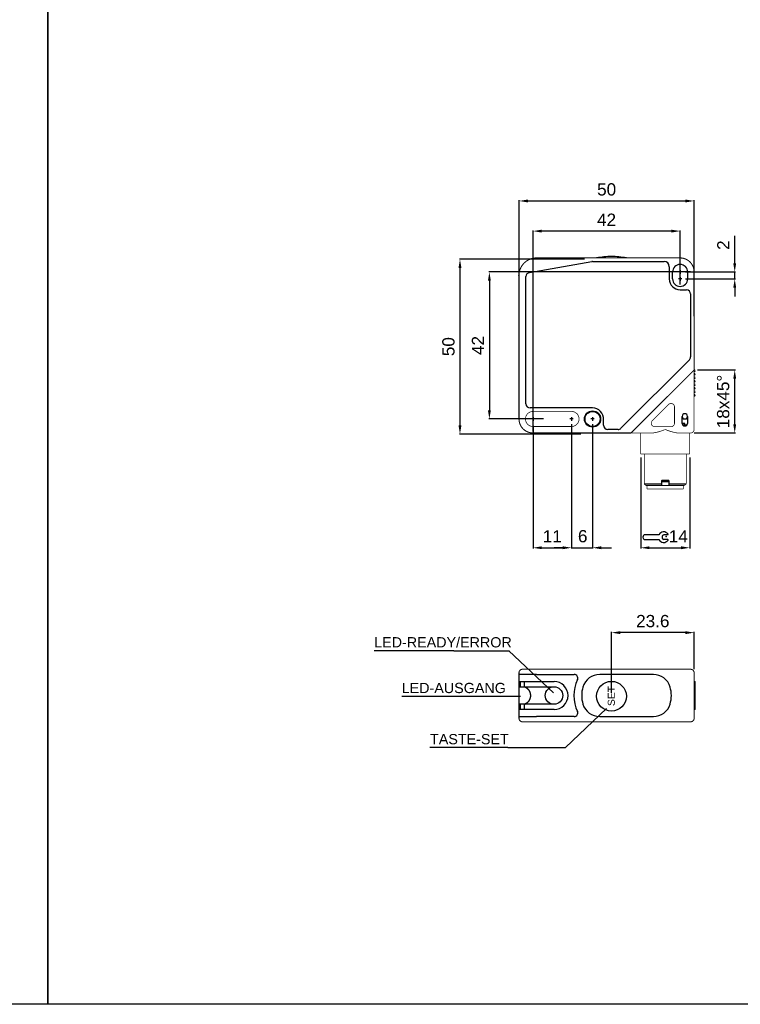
# Model space of a CAD drawing. Extents: x 1801 to 2601, y 918 to 1492.
# Tile 5 of 8: x 2193 to 2399, y 918 to 1199. Entities that reach past the tile are written whole.
import ezdxf
from ezdxf.enums import TextEntityAlignment as Align

# ---------------------------------------------------------------- set-up
doc = ezdxf.new("R2010")
doc.units = 0
doc.header["$MEASUREMENT"] = 0
doc.linetypes.add('HIDDENNEW00', pattern=[4.5, 3, -1.5])
doc.linetypes.add('TRATTEGGIATA2', pattern=[0.375, 0.25, -0.125])
doc.layers.get('0').update_dxf_attribs({"linetype": 'CONTINUOUS'})
doc.layers.get('DEFPOINTS').update_dxf_attribs({"linetype": 'CONTINUOUS'})
doc.layers.add('DISEGNO', color=3, linetype='HIDDENNEW00')
doc.layers.add('TRATTEGGIO', color=7, linetype='TRATTEGGIATA2')
doc.styles.add('dedicata', font='ARIAL.TTF', dxfattribs={"width": 1.05})
doc.styles.add('QUOTE', font='ARIAL.TTF', dxfattribs={"height": 3.5})
doc.dimstyles.new('QUOTE', dxfattribs={"dimscale": 0, "dimtxt": 2.5, "dimasz": 2.5, "dimexe": 0.18, "dimexo": 1, "dimgap": 1.5, "dimtad": 1, "dimdec": 1, "dimzin": 0, "dimdsep": 46, "dimtxsty": 'QUOTE', "dimcen": 0.09, "dimadec": 0, "dimazin": 0, "dimtm": -0.1, "dimtfac": 0.5, "dimtdec": 1, "dimtmove": 0, "dimatfit": 0, "dimfxl": 0, "dimtolj": 2, "dimtzin": 0, "dimarcsym": 0})

# ---------------------------------------------------------------- blocks, each defined once
blk = doc.blocks.new('*D103')
at = {"layer": 'DEFPOINTS', "color": 0, "linetype": 'ByBlock'}
for p in [(2355.47, 1131.08), (2318.92, 1081.08), (2354.47, 1081.08)]:
    blk.add_point(p, dxfattribs=at)
at = {"layer": 'TRATTEGGIO', "color": 0, "linetype": 'ByBlock', "lineweight": -2}
for p, q in [((2354.47, 1131.08), (2318.74, 1131.08)), ((2318.92, 1128.58), (2318.92, 1083.58)), ((2353.47, 1081.08), (2318.74, 1081.08))]:
    blk.add_line(p, q, dxfattribs=at)
at = {"layer": 'TRATTEGGIO', "color": 0, "linetype": 'ByBlock'}
for points in [[(2318.51, 1128.58), (2319.34, 1128.58), (2318.92, 1131.08)], [(2318.51, 1083.58), (2319.34, 1083.58), (2318.92, 1081.08)]]:
    blk.add_solid(points, dxfattribs=at)
at = {"layer": 'TRATTEGGIO', "color": 0, "linetype": 'ByBlock', "insert": (2315.64, 1106.08), "char_height": 3.5, "attachment_point": 5, "rotation": 90, "style": 'QUOTE'}
blk.add_mtext('\\A2;50', dxfattribs=at)
blk = doc.blocks.new('*D104')
at = {"layer": 'DEFPOINTS', "color": 0, "linetype": 'ByBlock'}
for p in [(2385.72, 1127.42), (2327.32, 1085.42), (2343.72, 1085.42)]:
    blk.add_point(p, dxfattribs=at)
at = {"layer": 'TRATTEGGIO', "color": 0, "linetype": 'ByBlock', "lineweight": -2}
for p, q in [((2384.72, 1127.42), (2327.14, 1127.42)), ((2327.32, 1124.92), (2327.32, 1087.92)), ((2342.72, 1085.42), (2327.14, 1085.42))]:
    blk.add_line(p, q, dxfattribs=at)
at = {"layer": 'TRATTEGGIO', "color": 0, "linetype": 'ByBlock'}
for points in [[(2326.9, 1124.92), (2327.73, 1124.92), (2327.32, 1127.42)], [(2326.9, 1087.92), (2327.73, 1087.92), (2327.32, 1085.42)]]:
    blk.add_solid(points, dxfattribs=at)
at = {"layer": 'TRATTEGGIO', "color": 0, "linetype": 'ByBlock', "insert": (2324.06, 1106.42), "char_height": 3.5, "attachment_point": 5, "rotation": 90, "style": 'QUOTE'}
blk.add_mtext('\\A2;42', dxfattribs=at)
blk = doc.blocks.new('*D105')
at = {"layer": 'DEFPOINTS', "color": 0, "linetype": 'ByBlock'}
for p in [(2385.77, 1147.7), (2335.81, 1113.33), (2385.77, 1113.76)]:
    blk.add_point(p, dxfattribs=at)
at = {"layer": 'TRATTEGGIO', "color": 0, "linetype": 'ByBlock', "lineweight": -2}
for p, q in [((2335.81, 1114.33), (2335.81, 1147.88)), ((2338.31, 1147.7), (2383.27, 1147.7)), ((2385.77, 1114.76), (2385.77, 1147.88))]:
    blk.add_line(p, q, dxfattribs=at)
at = {"layer": 'TRATTEGGIO', "color": 0, "linetype": 'ByBlock'}
for points in [[(2338.31, 1148.11), (2338.31, 1147.28), (2335.81, 1147.7)], [(2383.27, 1148.11), (2383.27, 1147.28), (2385.77, 1147.7)]]:
    blk.add_solid(points, dxfattribs=at)
at = {"layer": 'TRATTEGGIO', "color": 0, "linetype": 'ByBlock', "insert": (2360.79, 1150.98), "char_height": 3.5, "attachment_point": 5, "style": 'QUOTE'}
blk.add_mtext('\\A2;50', dxfattribs=at)
blk = doc.blocks.new('*D106')
at = {"layer": 'DEFPOINTS', "color": 0, "linetype": 'ByBlock'}
for p in [(2339.77, 1139.09), (2381.77, 1122.8), (2339.77, 1080.8)]:
    blk.add_point(p, dxfattribs=at)
at = {"layer": 'TRATTEGGIO', "color": 0, "linetype": 'ByBlock', "lineweight": -2}
for p, q in [((2339.77, 1081.8), (2339.77, 1139.27)), ((2381.77, 1123.8), (2381.77, 1139.27)), ((2379.27, 1139.09), (2342.27, 1139.09))]:
    blk.add_line(p, q, dxfattribs=at)
at = {"layer": 'TRATTEGGIO', "color": 0, "linetype": 'ByBlock'}
for points in [[(2342.27, 1139.5), (2342.27, 1138.67), (2339.77, 1139.09)], [(2379.27, 1139.5), (2379.27, 1138.67), (2381.77, 1139.09)]]:
    blk.add_solid(points, dxfattribs=at)
at = {"layer": 'TRATTEGGIO', "color": 0, "linetype": 'ByBlock', "insert": (2360.77, 1142.34), "char_height": 3.5, "attachment_point": 5, "style": 'QUOTE'}
blk.add_mtext('\\A2;42', dxfattribs=at)
blk = doc.blocks.new('*D107')
at = {"layer": 'DEFPOINTS', "color": 0, "linetype": 'ByBlock'}
for p in [(2362.17, 1024.39), (2385.77, 1012.92), (2362.17, 1006.22)]:
    blk.add_point(p, dxfattribs=at)
at = {"layer": 'TRATTEGGIO', "color": 0, "linetype": 'ByBlock', "lineweight": -2}
for p, q in [((2362.17, 1007.22), (2362.17, 1024.57)), ((2383.27, 1024.39), (2364.67, 1024.39)), ((2385.77, 1013.92), (2385.77, 1024.57))]:
    blk.add_line(p, q, dxfattribs=at)
at = {"layer": 'TRATTEGGIO', "color": 0, "linetype": 'ByBlock'}
for points in [[(2364.67, 1024.8), (2364.67, 1023.97), (2362.17, 1024.39)], [(2383.27, 1024.8), (2383.27, 1023.97), (2385.77, 1024.39)]]:
    blk.add_solid(points, dxfattribs=at)
at = {"layer": 'TRATTEGGIO', "color": 0, "linetype": 'ByBlock', "insert": (2373.97, 1027.67), "char_height": 3.5, "attachment_point": 5, "style": 'QUOTE'}
blk.add_mtext('\\A2;23.6', dxfattribs=at)
blk = doc.blocks.new('*D108')
at = {"layer": 'DEFPOINTS', "color": 0, "linetype": 'ByBlock'}
for p in [(2339.77, 1084.42), (2350.77, 1084.42), (2350.77, 1048.63)]:
    blk.add_point(p, dxfattribs=at)
at = {"layer": 'TRATTEGGIO', "color": 0, "linetype": 'ByBlock', "lineweight": -2}
for p, q in [((2339.77, 1083.42), (2339.77, 1048.45)), ((2350.77, 1083.42), (2350.77, 1048.45)), ((2342.27, 1048.63), (2348.27, 1048.63))]:
    blk.add_line(p, q, dxfattribs=at)
at = {"layer": 'TRATTEGGIO', "color": 0, "linetype": 'ByBlock'}
for points in [[(2342.27, 1049.05), (2342.27, 1048.22), (2339.77, 1048.63)], [(2348.27, 1049.05), (2348.27, 1048.22), (2350.77, 1048.63)]]:
    blk.add_solid(points, dxfattribs=at)
at = {"layer": 'TRATTEGGIO', "color": 0, "linetype": 'ByBlock', "insert": (2345.27, 1051.89), "char_height": 3.5, "attachment_point": 5, "style": 'QUOTE'}
blk.add_mtext('\\A2;11', dxfattribs=at)
blk = doc.blocks.new('CHIAVE')
at = {"color": 7, "linetype": 'Continuous'}
for p, q in [((-2.1, 0.56), (-6.01, 0.56)), ((0.4, 0.56), (-0.68, 0.56)), ((-6.71, -0.14), (-6.71, -0.15)), ((-6.01, -0.85), (-2.1, -0.85)), ((0.4, -0.85), (-0.68, -0.85))]:
    blk.add_line(p, q, dxfattribs=at)
for centre, radius, start, end in [((-6.01, -0.14), 0.7, 90, 180), ((-0.75, -0.15), 1.52, 35.3821, 152.4178), ((-0.45, -0.15), 0.744, 108.4352, 251.5648), ((0.4, 0.67), 0.112, 270, 35.3821), ((-6.01, -0.15), 0.7, 180, 270), ((-0.75, -0.15), 1.52, 207.5822, 324.6179), ((0.4, -0.96), 0.112, 324.6179, 90)]:
    blk.add_arc(centre, radius, start, end, dxfattribs=at)
at = {"color": 1, "linetype": 'Continuous'}
blk.add_point((0, 0), dxfattribs=at)
blk = doc.blocks.new('*D111')
at = {"layer": 'DEFPOINTS', "color": 0, "linetype": 'ByBlock'}
for p in [(2385.77, 1099.42), (2397.36, 1099.42), (2384.77, 1081.42)]:
    blk.add_point(p, dxfattribs=at)
at = {"layer": 'TRATTEGGIO', "color": 0, "linetype": 'ByBlock', "lineweight": -2}
for p, q in [((2386.77, 1099.42), (2397.54, 1099.42)), ((2397.36, 1083.92), (2397.36, 1096.92)), ((2385.77, 1081.42), (2397.54, 1081.42))]:
    blk.add_line(p, q, dxfattribs=at)
at = {"layer": 'TRATTEGGIO', "color": 0, "linetype": 'ByBlock'}
for points in [[(2396.94, 1096.92), (2397.77, 1096.92), (2397.36, 1099.42)], [(2396.94, 1083.92), (2397.77, 1083.92), (2397.36, 1081.42)]]:
    blk.add_solid(points, dxfattribs=at)
at = {"layer": 'TRATTEGGIO', "color": 0, "linetype": 'ByBlock', "insert": (2394.07, 1090.42), "char_height": 3.5, "attachment_point": 5, "rotation": 90, "style": 'QUOTE'}
blk.add_mtext('\\A2;18x45°', dxfattribs=at)
blk = doc.blocks.new('*D112')
at = {"layer": 'DEFPOINTS', "color": 0, "linetype": 'ByBlock'}
for p in [(2382.27, 1127.42), (2382.27, 1125.42), (2397.36, 1127.42)]:
    blk.add_point(p, dxfattribs=at)
at = {"layer": 'TRATTEGGIO', "color": 0, "linetype": 'ByBlock', "lineweight": -2}
for p, q in [((2397.36, 1129.92), (2397.36, 1137.73)), ((2383.27, 1127.42), (2397.54, 1127.42)), ((2383.27, 1125.42), (2397.54, 1125.42)), ((2397.36, 1125.42), (2397.36, 1127.42)), ((2397.36, 1122.92), (2397.36, 1120.42))]:
    blk.add_line(p, q, dxfattribs=at)
at = {"layer": 'TRATTEGGIO', "color": 0, "linetype": 'ByBlock'}
for points in [[(2396.94, 1129.92), (2397.77, 1129.92), (2397.36, 1127.42)], [(2396.94, 1122.92), (2397.77, 1122.92), (2397.36, 1125.42)]]:
    blk.add_solid(points, dxfattribs=at)
at = {"layer": 'TRATTEGGIO', "color": 0, "linetype": 'ByBlock', "insert": (2394.1, 1135.08), "char_height": 3.5, "attachment_point": 5, "rotation": 90, "style": 'QUOTE'}
blk.add_mtext('\\A2;2', dxfattribs=at)

msp = doc.modelspace()

# ---------------------------------------------------------------- hatches: boundary and pattern name
at = {"layer": 'TRATTEGGIO', "linetype": 'ByBlock'}
h = msp.add_hatch(color=0, dxfattribs=at)
edge = h.paths.add_edge_path(flags=16)
edge.add_arc((2356.77, 1085.42), 2.15, 0, 360)
edge = h.paths.add_edge_path()
edge.add_arc((2356.77, 1085.42), 2.31, 0, 360)

# ---------------------------------------------------------------- linework, layer by layer
at = {"color": 7, "linetype": 'Continuous'}
for p, q in [((2338.77, 1127.26), (2356.55, 1130.4)), ((2356.76, 1130.42), (2377.17, 1130.42)), ((2356.76, 1130.42), (2356.76, 1130.42)), ((2378.67, 1128.92), (2378.67, 1125.42)), ((2381.77, 1127.92), (2381.77, 1126.92)), ((2337.77, 1089.77), (2337.77, 1126.08)), ((2338.77, 1127.26), (2338.77, 1127.26)), ((2379.62, 1125.42), (2379.62, 1127.42)), ((2382.27, 1127.42), (2381.27, 1127.42)), ((2382.27, 1125.42), (2381.27, 1125.42)), ((2381.77, 1125.92), (2381.77, 1124.92)), ((2383.92, 1127.42), (2383.92, 1125.42)), ((2381.77, 1122.32), (2381.77, 1122.32)), ((2381.77, 1122.32), (2383.57, 1122.32)), ((2384.77, 1121.12), (2384.77, 1103.16)), ((2384.77, 1103.16), (2384.77, 1103.16)), ((2384.42, 1102.31), (2364.88, 1082.77)), ((2337.77, 1089.77), (2337.77, 1089.77)), ((2356.77, 1088.57), (2338.97, 1088.57)), ((2338.97, 1088.57), (2338.97, 1088.57)), ((2339.77, 1085.92), (2339.77, 1084.92)), ((2350.77, 1085.92), (2350.77, 1084.92)), ((2356.77, 1085.92), (2356.77, 1084.92)), ((2382.37, 1084.17), (2382.37, 1086.17)), ((2382.37, 1085.72), (2382.67, 1085.42)), ((2383.57, 1085.42), (2383.87, 1085.72)), ((2383.87, 1086.17), (2383.87, 1084.17)), ((2340.27, 1085.42), (2339.27, 1085.42)), ((2351.27, 1085.42), (2350.27, 1085.42)), ((2357.27, 1085.42), (2356.27, 1085.42)), ((2359.92, 1083.62), (2359.92, 1085.22)), ((2359.92, 1083.62), (2359.92, 1083.62)), ((2383.12, 1084.12), (2382.38, 1084.12)), ((2383.68, 1083.67), (2382.57, 1083.67)), ((2382.67, 1085.42), (2383.12, 1085.42)), ((2383.12, 1085.42), (2383.57, 1085.42)), ((2383.12, 1083.67), (2383.12, 1084.12)), ((2361.12, 1082.42), (2361.12, 1082.42)), ((2364.04, 1082.42), (2361.12, 1082.42)), ((2364.88, 1082.77), (2364.88, 1082.77)), ((2371.52, 1066.92), (2376.52, 1066.92)), ((2376.37, 1066.42), (2376.52, 1066.57)), ((2376.52, 1066.92), (2376.52, 1067.82)), ((2378.52, 1067.42), (2376.52, 1067.42)), ((2376.52, 1066.57), (2376.52, 1066.92)), ((2376.62, 1067.92), (2377.52, 1067.92)), ((2377.52, 1067.92), (2378.42, 1067.92)), ((2378.52, 1067.82), (2378.52, 1066.92)), ((2378.52, 1066.92), (2378.52, 1066.57)), ((2378.52, 1066.92), (2383.52, 1066.92)), ((2378.52, 1066.57), (2378.67, 1066.42)), ((2335.77, 1012.42), (2335.77, 1012.42)), ((2340.77, 1012.42), (2335.77, 1012.42)), ((2335.89, 1010.42), (2340.77, 1010.42)), ((2336.17, 1009.52), (2336.17, 1009.82)), ((2337.35, 1008.92), (2337.35, 1010.42)), ((2340.77, 1012.42), (2351.56, 1012.42)), ((2340.77, 1012.42), (2340.77, 1012.42)), ((2340.77, 1010.42), (2345.77, 1010.42)), ((2374.13, 1012.42), (2358.82, 1012.42)), ((2385.77, 1010.42), (2386.02, 1010.42)), ((2386.02, 1002.42), (2386.02, 1010.42)), ((2335.91, 1008.92), (2336.75, 1008.92)), ((2336.75, 1008.92), (2337.15, 1008.92)), ((2337.15, 1008.92), (2340.77, 1008.92)), ((2340.77, 1008.92), (2345.77, 1008.92)), ((2340.77, 1002.42), (2335.89, 1002.42)), ((2336.75, 1003.92), (2335.91, 1003.92)), ((2336.17, 1003.02), (2336.17, 1003.32)), ((2337.15, 1003.92), (2336.75, 1003.92)), ((2340.77, 1003.92), (2337.15, 1003.92)), ((2337.35, 1002.42), (2337.35, 1003.92)), ((2345.77, 1003.92), (2340.77, 1003.92)), ((2345.77, 1002.42), (2340.77, 1002.42)), ((2386.02, 1002.42), (2385.77, 1002.42)), ((2335.77, 1000.42), (2335.77, 1000.42)), ((2335.77, 1000.42), (2340.77, 1000.42)), ((2351.56, 1000.42), (2340.77, 1000.42)), ((2340.77, 1000.42), (2340.77, 1000.42)), ((2358.82, 1000.42), (2374.13, 1000.42))]:
    msp.add_line(p, q, dxfattribs=at)
for points, const_width in [([(2340.77, 1131.42, 0.414213), (2335.77, 1126.42)], 0.3), ([(2385.77, 1127.42, 0.414214), (2381.77, 1131.42)], 0.3), ([(2380.17, 1088.86, 0.668179), (2378.47, 1089.56)], 0.2), ([(2339.77, 1087.57, 1), (2339.77, 1083.27)], 0.2), ([(2350.77, 1083.27, 1.000023), (2350.77, 1087.57)], 0.2), ([(2335.77, 1085.42, 0.414214), (2339.77, 1081.42)], 0.3), ([(2373.83, 1084.92, 0.668179), (2374.53, 1083.22)], 0.2), ([(2379.17, 1083.22, 0.414214), (2380.17, 1084.22)], 0.2), ([(2377.52, 1082.42), (2377.39, 1082.36, -0.002954), (2377.25, 1082.31, -0.003053), (2377.12, 1082.25, -0.002967), (2376.98, 1082.2, -0.002675), (2376.85, 1082.15, -0.002465), (2376.71, 1082.11, -0.002279), (2376.57, 1082.06, -0.002096), (2376.44, 1082.01, -0.001869), (2376.3, 1081.97, -0.001733), (2376.17, 1081.92, -0.00165), (2376.03, 1081.88, -0.001597), (2375.89, 1081.84, -0.001557), (2375.76, 1081.8, -0.001528), (2375.62, 1081.76, -0.0015), (2375.49, 1081.72, -0.001708), (2375.35, 1081.68, -0.002199), (2375.22, 1081.65, -0.00242), (2375.08, 1081.61, -0.002457), (2374.95, 1081.58, -0.003303), (2374.82, 1081.55, -0.004914), (2374.68, 1081.52, -0.003636), (2374.55, 1081.5, 0.000152), (2374.44, 1081.48, -0.006754), (2374.29, 1081.46, -0.015882), (2374.07, 1081.44, -0.008289), (2373.78, 1081.42, -0.004247)], 0.2), ([(2381.26, 1081.42), (2381.09, 1081.42, -0.011374), (2380.91, 1081.44, -0.011735), (2380.73, 1081.46, -0.010772), (2380.54, 1081.49, -0.00851), (2380.36, 1081.52, -0.006828), (2380.17, 1081.57, -0.005337), (2379.99, 1081.61, -0.004153), (2379.8, 1081.66, -0.002971), (2379.61, 1081.71, -0.002411), (2379.42, 1081.76, -0.002364), (2379.23, 1081.82, -0.002719), (2379.04, 1081.87, -0.003334), (2378.84, 1081.93, -0.002502), (2378.66, 1081.99, -0.000721), (2378.49, 1082.05, -0.00376), (2378.28, 1082.13, -0.006764), (2377.95, 1082.25, -0.003307), (2377.52, 1082.42, -0.001726)], 0.2), ([(2384.52, 1081.43), (2384.47, 1081.43, -0.000352), (2384.42, 1081.43, -0.000296), (2384.37, 1081.43, -0.000298), (2384.31, 1081.43, -0.000354), (2384.26, 1081.42, -0.000359), (2384.2, 1081.42, -0.000337), (2384.14, 1081.42, -0.000406), (2384.07, 1081.42, -0.000534), (2384.01, 1081.42, -0.000379), (2383.94, 1081.42, -0.000061), (2383.88, 1081.42, -0.000624), (2383.8, 1081.42, -0.001115), (2383.67, 1081.42, -0.000507), (2383.49, 1081.42, -0.00025)], 0.2), ([(2384.77, 1081.42, 0.414214), (2385.77, 1082.42)], 0.2), ([(2336.77, 1013.92, 0.414214), (2335.77, 1012.92)], 0.3), ([(2385.77, 1012.92, 0.414214), (2384.77, 1013.92)], 0.3), ([(2335.77, 999.92, 0.414214), (2336.77, 998.92)], 0.3), ([(2384.77, 998.92, 0.414214), (2385.77, 999.92)], 0.3)]:
    msp.add_lwpolyline(points, format="xyb", dxfattribs=dict(at, const_width=const_width))
for points, const_width in [([(2340.77, 1131.42), (2381.77, 1131.42)], 0.3), ([(2335.77, 1085.42), (2335.77, 1126.42)], 0.3), ([(2385.77, 1127.42), (2385.77, 1099.42)], 0.3), ([(2384.77, 1098.42), (2368.77, 1082.42)], 0.3), ([(2385.77, 1099.42), (2384.77, 1098.42)], 0.3), ([(2385.77, 1099.42), (2385.77, 1085.05)], 0.2), ([(2373.83, 1084.92), (2378.47, 1089.56)], 0.2), ([(2380.17, 1088.86), (2380.17, 1084.22)], 0.2), ([(2339.77, 1087.57), (2350.77, 1087.57)], 0.2), ([(2350.77, 1083.27), (2339.77, 1083.27)], 0.2), ([(2379.17, 1083.22), (2374.53, 1083.22)], 0.2), ([(2385.77, 1085.05), (2385.77, 1082.42)], 0.2), ([(2367.77, 1081.42), (2339.77, 1081.42)], 0.3), ([(2368.77, 1082.42), (2367.77, 1081.42)], 0.3), ([(2373.78, 1081.42), (2367.77, 1081.42)], 0.2), ([(2370.52, 1075.42), (2370.52, 1081.42)], 0.2), ([(2382.15, 1081.42), (2381.26, 1081.42)], 0.2), ([(2383.49, 1081.42), (2382.15, 1081.42)], 0.2), ([(2384.52, 1081.43), (2384.52, 1075.42)], 0.2), ([(2384.77, 1081.42), (2384.52, 1081.42)], 0.2), ([(2384.52, 1075.42), (2370.52, 1075.42)], 0.2), ([(2371.52, 1075.42), (2371.52, 1066.92)], 0.2), ([(2383.52, 1066.92), (2383.52, 1075.42)], 0.2), ([(2371.52, 1066.92), (2372.02, 1066.42)], 0.2), ([(2376.37, 1066.42), (2372.02, 1066.42)], 0.2), ([(2372.32, 1065.42), (2372.32, 1066.42)], 0.2), ([(2378.67, 1066.42), (2376.37, 1066.42)], 0.2), ([(2383.02, 1066.42), (2378.67, 1066.42)], 0.2), ([(2382.72, 1065.42), (2382.72, 1066.42)], 0.2), ([(2383.02, 1066.42), (2383.52, 1066.92)], 0.2), ([(2382.72, 1065.42), (2372.32, 1065.42)], 0.2), ([(2335.77, 1012.42), (2335.77, 1012.92)], 0.3), ([(2335.77, 1012.42), (2335.77, 1010.18)], 0.3), ([(2336.77, 1013.92), (2340.77, 1013.92)], 0.3), ([(2340.77, 1013.92), (2381.77, 1013.92)], 0.3), ([(2381.77, 1013.92), (2384.77, 1013.92)], 0.3), ([(2385.77, 1012.92), (2385.77, 999.92)], 0.3), ([(2335.77, 1009.82), (2335.77, 1010.18)], 0.3), ([(2335.77, 1009.52), (2335.77, 1009.82)], 0.3), ([(2335.77, 1009.16), (2335.77, 1009.52)], 0.3), ([(2335.77, 1009.16), (2335.77, 1003.68)], 0.3), ([(2335.77, 1003.32), (2335.77, 1003.68)], 0.3), ([(2335.77, 1003.02), (2335.77, 1003.32)], 0.3), ([(2335.77, 1002.66), (2335.77, 1003.02)], 0.3), ([(2335.77, 1002.66), (2335.77, 1000.42)], 0.3), ([(2335.77, 999.92), (2335.77, 1000.42)], 0.3), ([(2340.77, 998.92), (2336.77, 998.92)], 0.3), ([(2356.76, 998.92), (2340.77, 998.92)], 0.3), ([(2356.76, 998.92), (2377.17, 998.92)], 0.3), ([(2381.77, 998.92), (2377.17, 998.92)], 0.3), ([(2384.77, 998.92), (2381.77, 998.92)], 0.3)]:
    msp.add_lwpolyline(points, dxfattribs=dict(at, const_width=const_width))
for points in [[(2335.77, 1126.42), (2335.77, 1126.43, -0.001166), (2335.77, 1126.45, -0.000938), (2335.78, 1126.47, -0.000902), (2335.78, 1126.49, -0.00105), (2335.78, 1126.52, -0.001119), (2335.78, 1126.54, -0.001174), (2335.78, 1126.56, -0.001215), (2335.78, 1126.59, -0.001288), (2335.78, 1126.62, -0.001341), (2335.78, 1126.64, -0.00142), (2335.78, 1126.67, -0.001459), (2335.78, 1126.7, -0.001502), (2335.78, 1126.73, -0.001494), (2335.79, 1126.76, -0.001464), (2335.79, 1126.79, -0.001468), (2335.79, 1126.82, -0.001515), (2335.79, 1126.85, -0.00148), (2335.8, 1126.88, -0.001405), (2335.8, 1126.92, -0.001588), (2335.8, 1126.95, -0.001945), (2335.81, 1126.98, -0.001528), (2335.81, 1127.01, -0.000662), (2335.81, 1127.04, -0.002228), (2335.82, 1127.08, -0.00355), (2335.83, 1127.13, -0.001745), (2335.84, 1127.21, -0.000947)], [(2335.77, 1126.42), (2335.77, 1126.44, -0.001357), (2335.77, 1126.46, -0.001068), (2335.78, 1126.48, -0.001026), (2335.78, 1126.51, -0.001213), (2335.78, 1126.53, -0.001293), (2335.78, 1126.56, -0.001348), (2335.78, 1126.59, -0.001421), (2335.78, 1126.62, -0.001558), (2335.78, 1126.65, -0.001561), (2335.78, 1126.68, -0.001524), (2335.78, 1126.71, -0.00173), (2335.79, 1126.74, -0.002079), (2335.79, 1126.78, -0.001505), (2335.79, 1126.81, -0.000388), (2335.79, 1126.84, -0.00224), (2335.8, 1126.88, -0.004012), (2335.8, 1126.95, -0.00193), (2335.81, 1127.03, -0.000989)], [(2335.84, 1127.2), (2335.84, 1127.2, -0.001557), (2335.84, 1127.2, -0.001549), (2335.84, 1127.2, -0.001546), (2335.84, 1127.2, -0.001543), (2335.84, 1127.2, -0.001476), (2335.84, 1127.2, -0.001363), (2335.84, 1127.2, -0.001472), (2335.84, 1127.2, -0.001707), (2335.84, 1127.2, -0.001288), (2335.84, 1127.2, -0.000473), (2335.84, 1127.2, -0.001748), (2335.84, 1127.2, -0.002902), (2335.84, 1127.21, -0.001403), (2335.84, 1127.21, -0.000745)], [(2335.89, 1010.42), (2335.88, 1010.42, -0.027958), (2335.87, 1010.42, -0.031194), (2335.87, 1010.43, -0.031683), (2335.86, 1010.43, -0.029505), (2335.86, 1010.43, -0.027381), (2335.85, 1010.44, -0.02476), (2335.85, 1010.44, -0.025205), (2335.84, 1010.45, -0.027784), (2335.84, 1010.46, -0.021639), (2335.84, 1010.46, -0.008734), (2335.84, 1010.47, -0.028124), (2335.84, 1010.47, -0.053481), (2335.84, 1010.48, -0.029247), (2335.84, 1010.5, -0.01579)], [(2336.17, 1009.82), (2336.17, 1009.87, -0.000658), (2336.18, 1009.92, -0.000679), (2336.18, 1009.96, -0.000719), (2336.18, 1010.01, -0.000793), (2336.18, 1010.05, -0.000871), (2336.18, 1010.09, -0.000953), (2336.18, 1010.13, -0.001097), (2336.18, 1010.17, -0.001326), (2336.18, 1010.21, -0.001453), (2336.18, 1010.24, -0.001428), (2336.18, 1010.27, -0.002433), (2336.18, 1010.3, -0.005053), (2336.19, 1010.33, -0.004978), (2336.19, 1010.35, -0.000437), (2336.19, 1010.37, -0.012157), (2336.19, 1010.39, -0.050035), (2336.2, 1010.4, -0.057498), (2336.21, 1010.42, -0.046816)], [(2336.21, 1008.92), (2336.21, 1008.92, -0.147379), (2336.2, 1008.93, -0.099516), (2336.2, 1008.94, -0.052474), (2336.19, 1008.95, -0.028689), (2336.19, 1008.97, -0.017202), (2336.19, 1008.99, -0.011227), (2336.19, 1009.01, -0.00763), (2336.18, 1009.03, -0.005247), (2336.18, 1009.06, -0.003552), (2336.18, 1009.09, -0.002263), (2336.18, 1009.13, -0.001798), (2336.18, 1009.16, -0.00173), (2336.18, 1009.21, -0.001149), (2336.18, 1009.24, -0.000435), (2336.18, 1009.28, -0.001308), (2336.18, 1009.33, -0.001846), (2336.18, 1009.41, -0.000813), (2336.17, 1009.52, -0.000417)], [(2337.56, 1008.82), (2337.52, 1008.83, 0.003151), (2337.49, 1008.84, 0.003433), (2337.46, 1008.85, 0.003736), (2337.43, 1008.86, 0.004004), (2337.4, 1008.87, 0.00417), (2337.37, 1008.88, 0.004178), (2337.35, 1008.89, 0.00487), (2337.32, 1008.9, 0.00614), (2337.3, 1008.9, 0.005193), (2337.27, 1008.91, 0.002169), (2337.25, 1008.91, 0.007698), (2337.23, 1008.91, 0.015084), (2337.19, 1008.92, 0.00869), (2337.15, 1008.92, 0.00506)], [(2337.56, 1008.82), (2337.63, 1008.79, -0.014024), (2337.71, 1008.75, -0.013174), (2337.78, 1008.71, -0.012288), (2337.86, 1008.66, -0.011484), (2337.93, 1008.61, -0.010877), (2338.01, 1008.56, -0.010632), (2338.09, 1008.49, -0.010424), (2338.16, 1008.43, -0.010375), (2338.24, 1008.36, -0.010376), (2338.31, 1008.28, -0.010566), (2338.38, 1008.2, -0.010551), (2338.45, 1008.12, -0.010442), (2338.51, 1008.03, -0.010245), (2338.57, 1007.94, -0.010013), (2338.63, 1007.85, -0.010002), (2338.69, 1007.75, -0.010223), (2338.74, 1007.65, -0.009934), (2338.79, 1007.55, -0.009301), (2338.83, 1007.44, -0.010333), (2338.87, 1007.34, -0.012432), (2338.91, 1007.22, -0.009357), (2338.94, 1007.11, -0.002928), (2338.97, 1007.02, -0.013529), (2338.99, 1006.89, -0.023908), (2339.01, 1006.69, -0.011611), (2339.03, 1006.42, -0.006042)], [(2339.03, 1006.42), (2339.03, 1006.3, -0.010557), (2339.02, 1006.18, -0.010787), (2339.01, 1006.07, -0.010759), (2338.99, 1005.95, -0.01051), (2338.97, 1005.84, -0.010374), (2338.94, 1005.72, -0.010274), (2338.91, 1005.61, -0.010201), (2338.87, 1005.5, -0.010116), (2338.83, 1005.4, -0.010085), (2338.79, 1005.29, -0.010067), (2338.74, 1005.19, -0.010048), (2338.69, 1005.09, -0.010002), (2338.63, 1004.99, -0.009971), (2338.58, 1004.9, -0.009915), (2338.51, 1004.81, -0.010076), (2338.45, 1004.72, -0.010402), (2338.38, 1004.64, -0.010349), (2338.31, 1004.56, -0.009936), (2338.24, 1004.48, -0.010739), (2338.16, 1004.41, -0.012283), (2338.09, 1004.34, -0.009753), (2338.01, 1004.28, -0.004081), (2337.95, 1004.23, -0.013173), (2337.86, 1004.18, -0.024026), (2337.73, 1004.1, -0.013096), (2337.56, 1004.02, -0.007367)], [(2335.84, 1002.34), (2335.84, 1002.35, -0.031621), (2335.84, 1002.35, -0.031062), (2335.84, 1002.36, -0.02855), (2335.84, 1002.36, -0.026084), (2335.84, 1002.37, -0.023734), (2335.84, 1002.38, -0.02118), (2335.84, 1002.38, -0.022842), (2335.85, 1002.39, -0.028018), (2335.85, 1002.39, -0.021283), (2335.85, 1002.4, -0.005241), (2335.86, 1002.4, -0.032891), (2335.86, 1002.41, -0.067464), (2335.87, 1002.41, -0.033705), (2335.89, 1002.42, -0.016763)], [(2336.17, 1003.32), (2336.17, 1003.37, -0.000658), (2336.18, 1003.42, -0.000679), (2336.18, 1003.46, -0.000719), (2336.18, 1003.51, -0.000793), (2336.18, 1003.55, -0.000871), (2336.18, 1003.59, -0.000953), (2336.18, 1003.63, -0.001097), (2336.18, 1003.67, -0.001326), (2336.18, 1003.71, -0.001453), (2336.18, 1003.74, -0.001428), (2336.18, 1003.77, -0.002433), (2336.18, 1003.8, -0.005053), (2336.19, 1003.83, -0.004978), (2336.19, 1003.85, -0.000437), (2336.19, 1003.87, -0.012156), (2336.19, 1003.89, -0.050025), (2336.2, 1003.9, -0.057475), (2336.21, 1003.92, -0.046793)], [(2336.21, 1002.42), (2336.21, 1002.42, -0.147374), (2336.2, 1002.43, -0.099511), (2336.2, 1002.44, -0.052472), (2336.19, 1002.45, -0.028689), (2336.19, 1002.47, -0.017201), (2336.19, 1002.49, -0.011227), (2336.19, 1002.51, -0.00763), (2336.18, 1002.53, -0.005247), (2336.18, 1002.56, -0.003552), (2336.18, 1002.59, -0.002263), (2336.18, 1002.63, -0.001798), (2336.18, 1002.66, -0.00173), (2336.18, 1002.71, -0.001149), (2336.18, 1002.74, -0.000435), (2336.18, 1002.78, -0.001308), (2336.18, 1002.83, -0.001846), (2336.18, 1002.91, -0.000813), (2336.17, 1003.02, -0.000417)], [(2337.15, 1003.92), (2337.17, 1003.92, 0.009411), (2337.19, 1003.92, 0.008436), (2337.21, 1003.92, 0.007863), (2337.23, 1003.92, 0.007576), (2337.25, 1003.93, 0.006789), (2337.27, 1003.93, 0.005857), (2337.3, 1003.94, 0.006022), (2337.32, 1003.94, 0.006599), (2337.35, 1003.95, 0.00447), (2337.37, 1003.96, 0.001362), (2337.4, 1003.96, 0.005827), (2337.43, 1003.97, 0.008404), (2337.49, 1003.99, 0.003493), (2337.56, 1004.02, 0.00172)]]:
    msp.add_lwpolyline(points, format="xyb", dxfattribs=at)
msp.add_lwpolyline([(2335.77, 1126.42), (2335.77, 1126.42), (2335.77, 1126.42), (2335.77, 1126.42), (2335.77, 1126.42), (2335.77, 1126.42), (2335.77, 1126.42)], dxfattribs=at)
for centre, radius in [((2356.77, 1085.42), 2.15), ((2362.17, 1006.22), 4.25), ((2345.77, 1006.42), 2.5)]:
    msp.add_circle(centre, radius, dxfattribs=at)
for centre, radius, start, end in [((2362.17, 1108.81), 23, 90, 100.6485), ((2362.17, 1108.81), 23, 79.3515, 90), ((2356.76, 1129.22), 1.2, 90, 100), ((2377.17, 1128.92), 1.5, 0, 90), ((2381.77, 1127.42), 2.15, 0, 180), ((2338.97, 1126.08), 1.2, 100.0031, 180), ((2381.77, 1125.42), 3.1, 180, 270), ((2381.77, 1125.42), 2.15, 180, 0), ((2383.57, 1121.12), 1.2, 0, 90), ((2383.57, 1103.16), 1.2, 315, 0), ((2385.77, 1099.17), 0.25, 270, 90), ((2385.77, 1098.17), 0.25, 270, 90), ((2385.77, 1097.17), 0.25, 270, 90), ((2385.77, 1096.17), 0.25, 270, 90), ((2385.77, 1095.17), 0.25, 270, 90), ((2385.77, 1094.17), 0.25, 270, 90), ((2385.77, 1093.17), 0.25, 270, 90), ((2385.77, 1092.17), 0.25, 270, 90), ((2338.97, 1089.77), 1.2, 180, 269.9969), ((2356.77, 1085.42), 3.15, 356.5125, 90), ((2383.12, 1086.17), 0.75, 0, 180), ((2383.12, 1086.17), 0.75, 180, 270), ((2383.12, 1086.17), 0.75, 270, 0.5543), ((2361.12, 1083.62), 1.2, 180, 269.9969), ((2383.12, 1084.17), 0.75, 180.0005, 359.9995), ((2364.04, 1083.62), 1.2, 270, 314.9978), ((2376.62, 1067.82), 0.1, 90, 180), ((2378.42, 1067.82), 0.1, 0, 90), ((2345.77, 1006.42), 4, 270, 90), ((2362.57, 1006.42), 11.1, 155.5927, 204.4073), ((2351.56, 1011.42), 1, 335.5927, 90), ((2358.82, 1007.42), 5, 90, 163.3985), ((2374.13, 1007.42), 5, 16.6015, 90), ((2362.17, 1006.42), 8.5, 163.3985, 196.6015), ((2370.77, 1006.42), 8.5, 343.3985, 16.6015), ((2351.56, 1001.42), 1, 270, 24.4073), ((2358.82, 1005.42), 5, 196.6015, 270), ((2374.13, 1005.42), 5, 270, 343.3985)]:
    msp.add_arc(centre, radius, start, end, dxfattribs=at)
at = {"layer": 'DISEGNO', "color": 7, "linetype": 'Continuous', "const_width": 0.1}
for points in [[(2354.03, 1008.85, -0.331679), (2358.82, 1012.42)], [(2374.13, 1012.42, -0.331679), (2378.92, 1008.85)], [(2354.03, 1003.99, -0.145898), (2354.03, 1008.85)], [(2378.92, 1008.85, -0.145898), (2378.92, 1003.99)], [(2358.82, 1000.42, -0.331679), (2354.03, 1003.99)], [(2378.92, 1003.99, -0.331679), (2374.13, 1000.42)]]:
    msp.add_lwpolyline(points, format="xyb", dxfattribs=at)
for points in [[(2358.82, 1012.42), (2374.13, 1012.42)], [(2374.13, 1000.42), (2358.82, 1000.42)]]:
    msp.add_lwpolyline(points, dxfattribs=at)
at = {"layer": 'DISEGNO', "color": 7, "linetype": 'Continuous'}
msp.add_circle((2362.17, 1006.22), 4.25, dxfattribs=at)
at = {"layer": 'TRATTEGGIO', "color": 0, "linetype": 'ByBlock'}
for p, q in [((2350.77, 1083.92), (2350.77, 1048.45)), ((2356.77, 1083.92), (2356.77, 1048.45)), ((2370.52, 1074.42), (2370.52, 1048.45)), ((2384.52, 1074.42), (2384.52, 1048.45)), ((2348.27, 1048.63), (2345.77, 1048.63)), ((2350.77, 1048.63), (2356.77, 1048.63)), ((2359.27, 1048.63), (2362.21, 1048.63)), ((2373.02, 1048.63), (2382.02, 1048.63)), ((2317.19, 1019.23), (2333.04, 1019.23)), ((2332.59, 991.57), (2349.03, 991.57))]:
    msp.add_line(p, q, dxfattribs=at)
for points in [[(1801.23, 1205.22), (2201.23, 1205.22), (2201.23, 918.22), (1801.23, 918.22)], [(2201.23, 1205.22), (2601.23, 1205.22), (2601.23, 918.22), (2201.23, 918.22)]]:
    msp.add_lwpolyline(points, close=True, dxfattribs=at)
for points in [[(2317.19, 1019.23), (2294.44, 1019.23)], [(2332.88, 1019.23), (2345.59, 1007.21)], [(2336.19, 1006.17), (2302.29, 1006.17)], [(2349.03, 991.57), (2360.79, 1002.69)], [(2332.59, 991.57), (2310.36, 991.57)]]:
    msp.add_lwpolyline(points, dxfattribs=at)
msp.add_circle((2356.77, 1085.42), 2.31, dxfattribs=at)
for points in [[(2348.27, 1049.05), (2348.27, 1048.22), (2350.77, 1048.63)], [(2359.27, 1049.05), (2359.27, 1048.22), (2356.77, 1048.63)], [(2373.02, 1049.05), (2373.02, 1048.22), (2370.52, 1048.63)], [(2382.02, 1049.05), (2382.02, 1048.22), (2384.52, 1048.63)]]:
    msp.add_solid(points, dxfattribs=at)

# ---------------------------------------------------------------- block references
at = {"color": 7}
msp.add_blockref('CHIAVE', (2377.83, 1051.81), dxfattribs=at)

# ---------------------------------------------------------------- texts
at = {"color": 7, "linetype": 'Continuous', "style": 'dedicata', "width": 1.05}
msp.add_text('SET', height=2, rotation=90, dxfattribs=at).set_placement((2362.13, 1006.28), align=Align.MIDDLE_CENTER)
at = {"color": 7, "linetype": 'Continuous', "char_height": 2.925, "attachment_point": 4}
for s, insert in [('{\\fArial|b0|i0|c0|p34;LED-READY/ERROR}', (2294.43, 1021.61)), ('{\\fArial|b0|i0|c0|p34;LED-AUSGANG}', (2302.28, 1008.56)), ('{\\fArial|b0|i0|c0|p34;TASTE-SET}', (2310.38, 993.95))]:
    msp.add_mtext(s, dxfattribs=dict(at, insert=insert))
at = {"layer": 'TRATTEGGIO', "color": 0, "linetype": 'ByBlock', "char_height": 3.5, "attachment_point": 5, "style": 'QUOTE'}
for s, insert in [('\\A2;6', (2353.96, 1051.92)), ('\\A2;14', (2381.26, 1051.89))]:
    msp.add_mtext(s, dxfattribs=dict(at, insert=insert))

# ---------------------------------------------------------------- dimensions: what is measured, and where the dimension line sits
at = {"layer": 'TRATTEGGIO', "color": 0, "linetype": 'ByBlock'}
for base, p1, p2, text, picture, middle in [((2385.77, 1147.7), (2335.81, 1113.33), (2385.77, 1113.76), '50', '*D105', (2360.79, 1150.98)), ((2339.77, 1139.09), (2381.77, 1122.8), (2339.77, 1080.8), '42', '*D106', (2360.77, 1142.34)), ((2350.77, 1048.63), (2339.77, 1084.42), (2350.77, 1084.42), '11', '*D108', (2345.27, 1051.89))]:
    dim = msp.add_linear_dim(base=base, p1=p1, p2=p2, text=text, dimstyle='QUOTE', override={"dimscale": 1}, dxfattribs=at)
    dim.commit()
    dim.dimension.update_dxf_attribs({"geometry": picture, "text_midpoint": middle})
for base, p1, p2, text, picture, middle in [((2397.36, 1127.42), (2382.27, 1125.42), (2382.27, 1127.42), '2', '*D112', (2394.1, 1135.08)), ((2318.92, 1081.08), (2355.47, 1131.08), (2354.47, 1081.08), '50', '*D103', (2315.64, 1106.08)), ((2327.32, 1085.42), (2385.72, 1127.42), (2343.72, 1085.42), '42', '*D104', (2324.06, 1106.42)), ((2397.36, 1099.42), (2384.77, 1081.42), (2385.77, 1099.42), '18x45°', '*D111', (2394.07, 1090.42))]:
    dim = msp.add_linear_dim(base=base, p1=p1, p2=p2, angle=90, text=text, dimstyle='QUOTE', override={"dimscale": 1}, dxfattribs=at)
    dim.commit()
    dim.dimension.update_dxf_attribs({"geometry": picture, "text_midpoint": middle})
dim = msp.add_linear_dim(base=(2362.17, 1024.39), p1=(2385.77, 1012.92), p2=(2362.17, 1006.22), dimstyle='QUOTE', override={"dimscale": 1}, dxfattribs=at)
dim.commit()
dim.dimension.update_dxf_attribs({"geometry": '*D107', "text_midpoint": (2373.97, 1027.67)})

doc.saveas('drawing.dxf')
